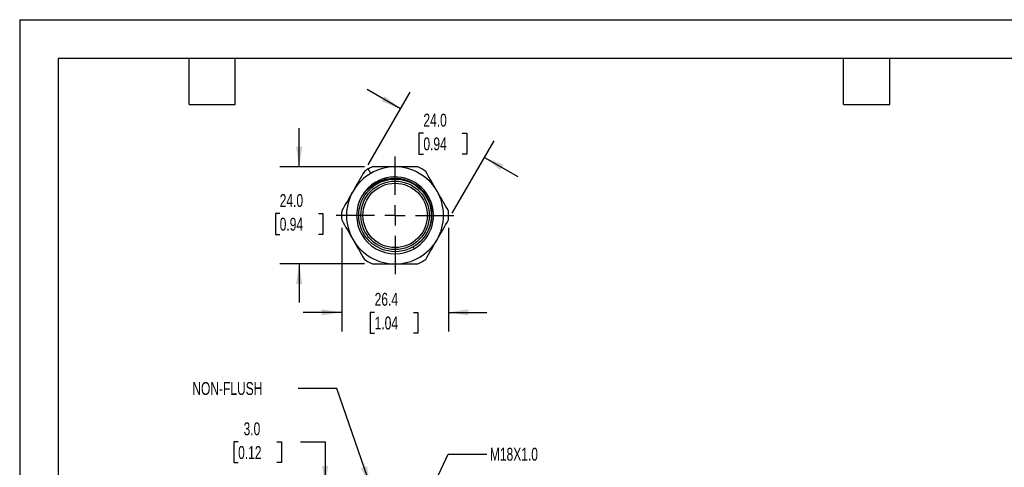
# Model space of a CAD drawing. Header units: millimetres. Extents: x 0 to 279, y 0 to 216.
# Tile 3 of 8: x 0 to 162, y 142 to 216. Entities that reach past the tile are written whole.
import ezdxf

# ---------------------------------------------------------------- set-up
doc = ezdxf.new("R2010")
doc.units = ezdxf.units.MM
doc.linetypes.add('CENTERX2', pattern=[20.32, 12.7, -2.54, 2.54, -2.54])
doc.layers.add('CENTER', color=40, linetype='CENTERX2')
doc.layers.add('DIMENSIONS', color=140, linetype='Continuous', lineweight=25)
doc.layers.add('TEXT', color=140, linetype='Continuous', lineweight=25)
doc.styles.add('SLDTEXTSTYLE0', font='TXT', dxfattribs={"width": 0.7})
doc.dimstyles.new('SLDDIMSTYLE0', dxfattribs={"dimtxt": 2.158008, "dimasz": 3.302, "dimexe": 0, "dimexo": 0.0625, "dimgap": 0.539502, "dimtad": 0, "dimtih": 1, "dimtoh": 1, "dimlfac": 1.5, "dimrnd": 1e-09, "dimzin": 4, "dimdsep": 46, "dimtxsty": 'SLDTEXTSTYLE0', "dimsah": 1, "dimcen": 0.09, "dimadec": 0, "dimazin": 1, "dimtfac": 1, "dimtmove": 0, "dimatfit": 0, "dimfxl": 0, "dimfrac": 2, "dimtolj": 1, "dimtzin": 12, "dimarcsym": 0})
doc.dimstyles.new('SLDDIMSTYLE1', dxfattribs={"dimtxt": 2.158008, "dimasz": 3.302, "dimexe": 0, "dimexo": 0.0625, "dimgap": 0.539502, "dimtad": 0, "dimtih": 1, "dimtoh": 1, "dimlfac": 1.5, "dimrnd": 1e-09, "dimzin": 12, "dimdsep": 46, "dimtxsty": 'SLDTEXTSTYLE0', "dimsah": 1, "dimcen": 0.09, "dimadec": 0, "dimazin": 3, "dimtfac": 1, "dimtmove": 0, "dimatfit": 0, "dimfxl": 0, "dimfrac": 2, "dimtolj": 1, "dimtzin": 12, "dimarcsym": 0})
doc.dimstyles.new('SLDDIMSTYLE4', dxfattribs={"dimtxt": 0.18, "dimasz": 3.302, "dimexe": 0, "dimexo": 0.0625, "dimgap": 0, "dimtad": 0, "dimtih": 1, "dimtoh": 1, "dimdec": 0, "dimrnd": 1e-09, "dimzin": 0, "dimdsep": 46, "dimtxsty": 'Standard', "dimsah": 1, "dimcen": 0.09, "dimadec": 0, "dimazin": 0, "dimtfac": 3.302, "dimtdec": 0, "dimtofl": 0, "dimtmove": 0, "dimatfit": 3, "dimfxl": 0, "dimfrac": 2, "dimtolj": 1, "dimtzin": 0, "dimarcsym": 0})
doc.dimstyles.new('SLDDIMSTYLE5', dxfattribs={"dimtxt": 0.18, "dimasz": 1.016, "dimexe": 0, "dimexo": 0.0625, "dimgap": 0, "dimtad": 0, "dimtih": 1, "dimtoh": 1, "dimdec": 0, "dimrnd": 1e-09, "dimzin": 0, "dimdsep": 46, "dimtxsty": 'Standard', "dimblk1": 'DOT', "dimblk2": 'DOT', "dimsah": 1, "dimcen": 0.09, "dimadec": 0, "dimazin": 0, "dimtfac": 1.016, "dimtdec": 0, "dimtofl": 0, "dimtmove": 0, "dimatfit": 3, "dimldrblk": 'DOT', "dimfxl": 0, "dimfrac": 2, "dimtolj": 1, "dimtzin": 0, "dimarcsym": 0})

# ---------------------------------------------------------------- blocks, each defined once
blk = doc.blocks.new('_D_8')
at = {"layer": 'DIMENSIONS'}
for p, q in [((36.03, 146.34), (35.3, 146.34)), ((35.3, 146.34), (35.3, 142.91)), ((42.44, 146.34), (43.17, 146.34)), ((43.17, 146.34), (43.17, 142.91)), ((46.33, 146.34), (50.38, 146.34)), ((50.38, 146.34), (50.38, 139.07)), ((35.3, 142.91), (36.03, 142.91)), ((43.17, 142.91), (42.44, 142.91)), ((55.34, 139.07), (47.21, 139.07)), ((55, 137.07), (47.21, 137.07)), ((50.38, 137.07), (50.38, 130.72))]:
    blk.add_line(p, q, dxfattribs=at)
for points in [[(50.38, 139.07), (50.89, 142.37), (49.88, 142.37)], [(50.38, 137.07), (49.88, 133.77), (50.89, 133.77)]]:
    blk.add_solid(points, dxfattribs=at)
at = {"layer": 'DIMENSIONS', "char_height": 2.117, "attachment_point": 1, "style": 'SLDTEXTSTYLE0'}
for s, insert in [('3.0', (36.93, 149.55)), ('0.12', (36.03, 145.64))]:
    blk.add_mtext(s, dxfattribs=dict(at, insert=insert))
blk = doc.blocks.new('_Dot')
at = {"color": 0, "linetype": 'ByBlock', "lineweight": -2}
blk.add_line((-0.5, 0), (-1, 0), dxfattribs=at)
at = {"color": 0, "linetype": 'ByBlock', "const_width": 0.5}
blk.add_lwpolyline([(-0.25, 0, 1), (0.25, 0, 1)], format="xyb", close=True, dxfattribs=at)
blk = doc.blocks.new('_D_9')
at = {"layer": 'DIMENSIONS'}
for p, q in [((62.82, 201.22), (57.32, 204.4)), ((57.5, 192), (64.41, 203.97)), ((66.59, 197.2), (65.86, 197.2)), ((65.86, 197.2), (65.86, 193.77)), ((73, 197.2), (73.73, 197.2)), ((73.73, 197.2), (73.73, 193.77)), ((71.35, 184), (78.27, 195.97)), ((65.86, 193.77), (66.59, 193.77)), ((73.73, 193.77), (73, 193.77)), ((76.68, 193.22), (82.18, 190.05))]:
    blk.add_line(p, q, dxfattribs=at)
for points in [[(62.82, 201.22), (60.22, 203.31), (59.71, 202.43)], [(76.68, 193.22), (79.28, 191.13), (79.79, 192.01)]]:
    blk.add_solid(points, dxfattribs=at)
at = {"layer": 'DIMENSIONS', "char_height": 2.117, "attachment_point": 1, "style": 'SLDTEXTSTYLE0'}
for s, insert in [('24.0', (66.59, 200.41)), ('0.94', (66.59, 196.5))]:
    blk.add_mtext(s, dxfattribs=dict(at, insert=insert))
blk = doc.blocks.new('_D_10')
at = {"layer": 'DIMENSIONS'}
for p, q in [((46.1, 191.66), (46.1, 198.01)), ((56.9, 191.66), (42.92, 191.66)), ((42.89, 183.96), (42.17, 183.96)), ((42.17, 183.96), (42.17, 180.53)), ((49.31, 183.96), (50.03, 183.96)), ((50.03, 183.96), (50.03, 180.53)), ((42.17, 180.53), (42.89, 180.53)), ((50.03, 180.53), (49.31, 180.53)), ((56.9, 175.66), (42.92, 175.66)), ((46.1, 175.66), (46.1, 169.31))]:
    blk.add_line(p, q, dxfattribs=at)
for points in [[(46.1, 191.66), (46.61, 194.96), (45.59, 194.96)], [(46.1, 175.66), (45.59, 172.35), (46.61, 172.35)]]:
    blk.add_solid(points, dxfattribs=at)
at = {"layer": 'DIMENSIONS', "char_height": 2.117, "attachment_point": 1, "style": 'SLDTEXTSTYLE0'}
for s, insert in [('24.0', (42.89, 187.17)), ('0.94', (42.89, 183.26))]:
    blk.add_mtext(s, dxfattribs=dict(at, insert=insert))
blk = doc.blocks.new('_D_11')
at = {"layer": 'DIMENSIONS'}
for p, q in [((53.12, 181.63), (53.12, 164.51)), ((70.72, 181.63), (70.72, 164.51)), ((53.12, 167.68), (46.77, 167.68)), ((58.55, 167.68), (57.83, 167.68)), ((57.83, 167.68), (57.83, 164.25)), ((64.97, 167.68), (65.69, 167.68)), ((65.69, 167.68), (65.69, 164.25)), ((70.72, 167.68), (77.07, 167.68)), ((57.83, 164.25), (58.55, 164.25)), ((65.69, 164.25), (64.97, 164.25))]:
    blk.add_line(p, q, dxfattribs=at)
for points in [[(53.12, 167.68), (49.81, 168.19), (49.81, 167.17)], [(70.72, 167.68), (74.02, 167.17), (74.02, 168.19)]]:
    blk.add_solid(points, dxfattribs=at)
at = {"layer": 'DIMENSIONS', "char_height": 2.117, "attachment_point": 1, "style": 'SLDTEXTSTYLE0'}
for s, insert in [('26.4', (58.55, 170.89)), ('1.04', (58.55, 166.98))]:
    blk.add_mtext(s, dxfattribs=dict(at, insert=insert))
blk = doc.blocks.new('SW_CENTERMARKSYMBOL_0')
at = {"layer": 'CENTER', "color": 0}
for p, q in [((0, 3.39), (0, 9.69)), ((0, 0), (0, 1.69)), ((-3.39, 0), (-9.69, 0)), ((0, 0), (-1.69, 0)), ((0, 0), (0, -1.69)), ((0, 0), (1.69, 0)), ((3.39, 0), (9.69, 0)), ((0, -3.39), (0, -9.69))]:
    blk.add_line(p, q, dxfattribs=at)

msp = doc.modelspace()

# ---------------------------------------------------------------- linework, layer by layer
at = {"color": 7, "linetype": 'Continuous'}
for q in [(0.0025, 0.0027), (279.4025, 215.9027)]:
    msp.add_line((0.0025, 215.9027), q, dxfattribs=at)
for p, q in [((57.9175, 190.5837), (57.5009, 191.3054)), ((58.7509, 189.1404), (58.8281, 189.0066)), ((58.857, 188.9566), (58.9264, 188.8364)), ((64.9087, 178.4747), (65.0842, 178.1707))]:
    msp.add_line(p, q)
for radius in [5.9823, 5.6436, 5.305]:
    msp.add_circle((61.9175, 183.6555), radius)
for radius, start, end in [(8.8333, 115.087628, 120), (8, 90, 120), (8, 30, 90), (8.8333, 55.087628, 64.912372), (8, 120, 150), (8.8333, 120, 124.912372), (6.3333, 120, 300), (6.3333, 300, 120), (8, 150, 210), (8, 330, 30), (8.8333, 175.087628, 184.912372), (8.8333, 355.087628, 4.912372), (8, 210, 270), (8, 270, 330), (8.8333, 235.087628, 244.912372), (8.8333, 295.087628, 304.912372)]:
    msp.add_arc((61.9175, 183.6555), radius, start, end)
for points in [[(61.9175, 191.6555), (60.6609, 191.6555), (59.4133, 191.6555), (58.1722, 191.6555)], [(65.6629, 191.6555), (64.4218, 191.6555), (63.1742, 191.6555), (61.9175, 191.6555)], [(56.862, 190.8991), (56.2414, 189.8243), (55.6176, 188.7438), (54.9893, 187.6555)], [(68.8457, 187.6555), (68.2174, 188.7438), (67.5936, 189.8243), (66.973, 190.8991)], [(54.9893, 187.6555), (54.361, 186.5673), (53.7372, 185.4868), (53.1166, 184.412)], [(70.7184, 184.412), (70.0978, 185.4868), (69.474, 186.5673), (68.8457, 187.6555)], [(53.1166, 182.8991), (53.7372, 181.8243), (54.361, 180.7438), (54.9893, 179.6555)], [(68.8457, 179.6555), (69.474, 180.7438), (70.0978, 181.8243), (70.7184, 182.8991)], [(54.9893, 179.6555), (55.6176, 178.5673), (56.2414, 177.4868), (56.862, 176.412)], [(66.973, 176.412), (67.5936, 177.4868), (68.2174, 178.5673), (68.8457, 179.6555)], [(58.1722, 175.6555), (59.4133, 175.6555), (60.6609, 175.6555), (61.9175, 175.6555)], [(61.9175, 175.6555), (63.1742, 175.6555), (64.4218, 175.6555), (65.6629, 175.6555)]]:
    msp.add_open_spline(points, degree=3)
for points, knots in [([(57.302, 187.7953), (57.5231, 188.0362), (57.7612, 188.2579), (58.2711, 188.6628), (58.5432, 188.846), (58.8281, 189.0066)], [0, 0, 0, 0, 0.5, 0.5, 1, 1, 1, 1]), ([(58.857, 188.9566), (58.5688, 188.8048), (58.2948, 188.6318), (57.7751, 188.2438), (57.5293, 188.0285), (57.302, 187.7953)], [0, 0, 0, 0, 0.5, 0.5, 1, 1, 1, 1]), ([(58.8281, 189.0066), (59.2242, 189.1992), (59.9323, 189.5434), (61.0473, 189.7731), (62.0862, 189.8251), (63.1201, 189.6953), (64.1173, 189.398), (65.0475, 188.9331), (65.8857, 188.3226), (66.6048, 187.5786), (67.1907, 186.7283), (67.6217, 185.7897), (67.8901, 184.7954), (67.983, 183.7729), (67.9068, 182.7519), (67.6564, 181.7596), (67.2474, 180.8221), (66.6785, 179.9784), (66.1832, 179.4207), (65.8677, 179.1718), (65.8174, 179.1321)], [0, 0, 0, 0, 0.07337486, 0.13116845, 0.18896205, 0.24675965, 0.30455425, 0.36221132, 0.4198684, 0.47716579, 0.53446317, 0.5917789, 0.64909445, 0.70590192, 0.76270939, 0.81952126, 0.87632999, 0.93280767, 0.98928536, 1, 1, 1, 1]), ([(62.3327, 189.6049), (62.2995, 189.611), (61.938, 189.6783), (61.2277, 189.6512), (60.322, 189.5216), (59.526, 189.2782), (59.08, 189.0638), (58.857, 188.9566)], [0, 0, 0, 0, 0.028192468, 0.307403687, 0.586614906, 0.793307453, 1, 1, 1, 1])]:
    msp.add_open_spline(points, degree=3, knots=knots)
at = {"layer": 'TEXT'}
for p, q in [((6.35, 209.55), (273.05, 209.55)), ((6.35, 209.55), (6.35, 6.35)), ((27.94, 201.93), (27.94, 209.55)), ((35.56, 201.93), (35.56, 209.55)), ((135.89, 201.93), (135.89, 209.55)), ((143.51, 201.93), (143.51, 209.55)), ((27.94, 201.93), (35.56, 201.93)), ((135.89, 201.93), (143.51, 201.93))]:
    msp.add_line(p, q, dxfattribs=at)

# ---------------------------------------------------------------- block references
at = {"layer": 'CENTER'}
msp.add_blockref('SW_CENTERMARKSYMBOL_0', (61.9175, 183.6555), dxfattribs=at)

# ---------------------------------------------------------------- texts
at = {"layer": 'TEXT', "char_height": 2.11667, "attachment_point": 1, "style": 'SLDTEXTSTYLE0'}
for s, insert in [('NON-FLUSH', (28.4766, 156.1936)), ('M18X1.0', (77.556, 145.357))]:
    msp.add_mtext(s, dxfattribs=dict(at, insert=insert))

# ---------------------------------------------------------------- dimensions: what is measured, and where the dimension line sits
at = {"layer": 'DIMENSIONS'}
for base, p1, p2, angle, picture, middle in [((76.6792, 193.2236), (56.862, 190.8991), (70.7184, 182.8991), 330, '_D_9', (69.795, 197.1982)), ((46.0998, 175.6555), (58.1722, 191.6555), (58.1722, 175.6555), 90, '_D_10', (46.0998, 183.9598)), ((50.3839, 139.0693), (56.2739, 137.0693), (56.6126, 139.0693), 90, '_D_8', (50.3839, 146.3417))]:
    dim = msp.add_linear_dim(base=base, p1=p1, p2=p2, angle=angle, dimstyle='SLDDIMSTYLE0', dxfattribs=at)
    dim.commit()
    dim.dimension.update_dxf_attribs({"geometry": picture, "text_midpoint": middle, "dimtype": 160})
dim = msp.add_linear_dim(base=(70.7184, 167.6822), p1=(53.1166, 182.8991), p2=(70.7184, 182.8991), dimstyle='SLDDIMSTYLE1', dxfattribs=at)
dim.commit()
dim.dimension.update_dxf_attribs({"geometry": '_D_11', "text_midpoint": (61.7592, 167.6822), "dimtype": 160})

# ---------------------------------------------------------------- leaders
at = {"layer": 'TEXT'}
for points, dimstyle in [([(57.8514, 139.0693), (52.2862, 155.1094), (45.9362, 155.1094)], 'SLDDIMSTYLE4'), ([(65.4216, 133.1501), (70.6927, 144.2876), (77.0427, 144.2876)], 'SLDDIMSTYLE5')]:
    msp.add_leader(points, dimstyle=dimstyle, dxfattribs=at)

doc.saveas('drawing.dxf')
